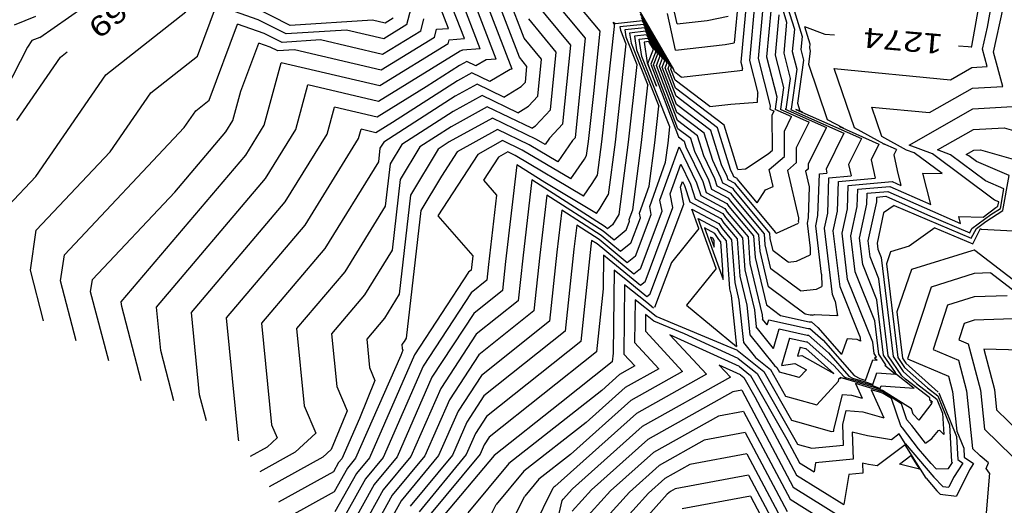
# Model space of a CAD drawing. Header units: feet. Extents: x -19835 to -19507, y 220308 to 220783.
# Tile 13 of 49: x -19653 to -19604, y 220381 to 220405. Entities that reach past the tile are written whole.
import ezdxf

# ---------------------------------------------------------------- set-up
doc = ezdxf.new("R2010")
doc.units = ezdxf.units.FT
doc.header["$LTSCALE"] = 25
doc.header["$MEASUREMENT"] = 0
for name, color, linetype in [('H1_HOEHENLINIEN', 86, 'CONTINUOUS'), ('H1_ZAEHLLIN_TXT', 3, 'CONTINUOUS'), ('H1_ZAEHLLINIEN', 11, 'CONTINUOUS')]:
    doc.layers.add(name, color=color, linetype=linetype)

msp = doc.modelspace()

# ---------------------------------------------------------------- linework, layer by layer
at = {"layer": 'H1_HOEHENLINIEN'}
for p, q in [((-19616.576, 220411.91), (-19614.494, 220405.104)), ((-19615.583, 220409.568), (-19614.106, 220404.74)), ((-19604.43, 220404.844), (-19603.613, 220409.431)), ((-19651.913, 220404.336), (-19646.516, 220408.109)), ((-19629.842, 220403.765), (-19631.149, 220407.175)), ((-19629.047, 220403.253), (-19630.58, 220407.254)), ((-19627.883, 220403.345), (-19629.442, 220407.414)), ((-19627.65, 220404.301), (-19628.873, 220407.493)), ((-19624.575, 220404.292), (-19626.951, 220407.171)), ((-19616.821, 220407.286), (-19617.118, 220404.071)), ((-19614.59, 220407.226), (-19613.718, 220404.377)), ((-19630.638, 220404.278), (-19631.718, 220407.095)), ((-19623.842, 220404.643), (-19625.845, 220407.07)), ((-19619.986, 220405.013), (-19620.32, 220406.543)), ((-19616.045, 220406.559), (-19616.357, 220403.18)), ((-19615.658, 220406.195), (-19615.927, 220403.271)), ((-19644.009, 220403.399), (-19643.063, 220405.944)), ((-19640.975, 220405.222), (-19643.063, 220405.944)), ((-19639.362, 220404.936), (-19641.277, 220405.906)), ((-19633.52, 220404.974), (-19633.307, 220405.793)), ((-19615.27, 220405.831), (-19615.498, 220403.361)), ((-19604.125, 220403.601), (-19603.639, 220405.8)), ((-19652.137, 220405.382), (-19653.205, 220404.956)), ((-19648.613, 220402.453), (-19644.597, 220405.611)), ((-19639.569, 220404.509), (-19640.975, 220405.222)), ((-19635.246, 220405.199), (-19639.362, 220404.936)), ((-19634.605, 220405.049), (-19635.246, 220405.199)), ((-19634.21, 220405.292), (-19634.605, 220405.049)), ((-19632.83, 220404.656), (-19632.671, 220405.268)), ((-19626.039, 220403.588), (-19627.417, 220405.258)), ((-19621.709, 220405.163), (-19623.07, 220405.017)), ((-19620.256, 220402.841), (-19621.815, 220405.509)), ((-19620.37, 220402.954), (-19621.762, 220405.336)), ((-19620.484, 220403.067), (-19621.709, 220405.163)), ((-19620.059, 220403.7), (-19620.458, 220405.531)), ((-19619.986, 220405.013), (-19618.471, 220405.186)), ((-19618.471, 220405.186), (-19617.417, 220405.392)), ((-19643.422, 220401.186), (-19642.005, 220404.998)), ((-19640.673, 220404.537), (-19642.005, 220404.998)), ((-19636.548, 220404.703), (-19639.569, 220404.509)), ((-19634.673, 220404.265), (-19636.548, 220404.703)), ((-19632.83, 220404.656), (-19634.741, 220403.48)), ((-19633.52, 220404.974), (-19634.673, 220404.265)), ((-19624.158, 220401.532), (-19623.842, 220404.643)), ((-19623.758, 220399.102), (-19623.122, 220404.875)), ((-19623.103, 220405.057), (-19623.187, 220405.088)), ((-19623.11, 220404.995), (-19623.187, 220405.088)), ((-19623.122, 220404.875), (-19623.11, 220404.995)), ((-19623.07, 220405.017), (-19623.103, 220405.057)), ((-19621.603, 220404.816), (-19622.607, 220404.709)), ((-19622.607, 220404.709), (-19622.554, 220404.367)), ((-19621.55, 220404.643), (-19622.365, 220404.556)), ((-19620.712, 220403.293), (-19621.603, 220404.816)), ((-19620.827, 220403.407), (-19621.55, 220404.643)), ((-19614.494, 220405.104), (-19614.638, 220403.542)), ((-19614.106, 220404.74), (-19614.209, 220403.632)), ((-19604.674, 220403.739), (-19604.43, 220404.844)), ((-19652.313, 220404.177), (-19652.537, 220403.843)), ((-19651.913, 220404.336), (-19652.313, 220404.177)), ((-19639.777, 220404.083), (-19640.673, 220404.537)), ((-19637.85, 220404.206), (-19639.777, 220404.083)), ((-19634.741, 220403.48), (-19637.85, 220404.206)), ((-19631.45, 220404.02), (-19631.399, 220404.219)), ((-19631.399, 220404.219), (-19630.638, 220404.278)), ((-19626.771, 220403.237), (-19627.65, 220404.301)), ((-19625.078, 220399.318), (-19624.575, 220404.292)), ((-19622.554, 220404.367), (-19621.998, 220402.974)), ((-19622.365, 220404.556), (-19622.286, 220404.04)), ((-19621.496, 220404.47), (-19622.123, 220404.403)), ((-19622.123, 220404.403), (-19622.017, 220403.713)), ((-19620.941, 220403.52), (-19621.496, 220404.47)), ((-19613.718, 220404.377), (-19613.779, 220403.723)), ((-19652.537, 220403.843), (-19654.984, 220399.124)), ((-19630.856, 220403.644), (-19634.947, 220401.128)), ((-19631.45, 220404.02), (-19634.878, 220401.912)), ((-19630.792, 220403.684), (-19630.856, 220403.644)), ((-19630.778, 220403.692), (-19630.792, 220403.684)), ((-19630.76, 220403.684), (-19630.778, 220403.692)), ((-19630.74, 220403.696), (-19630.76, 220403.684)), ((-19629.842, 220403.765), (-19630.74, 220403.696)), ((-19622.286, 220404.04), (-19621.445, 220401.935)), ((-19622.017, 220403.713), (-19620.892, 220400.897)), ((-19621.39, 220404.124), (-19621.639, 220404.097)), ((-19621.639, 220404.097), (-19621.479, 220403.058)), ((-19621.446, 220403.029), (-19621.169, 220403.746)), ((-19621.169, 220403.746), (-19621.39, 220404.124)), ((-19620.059, 220403.7), (-19617.573, 220403.983)), ((-19617.573, 220403.983), (-19617.118, 220404.071)), ((-19613.779, 220403.723), (-19613.642, 220403.194)), ((-19604.443, 220402.873), (-19604.674, 220403.739)), ((-19646.352, 220401.557), (-19644.009, 220403.399)), ((-19629.544, 220403.215), (-19630.061, 220402.903)), ((-19629.047, 220403.253), (-19629.544, 220403.215)), ((-19627.504, 220402.885), (-19627.883, 220403.345)), ((-19626.958, 220401.398), (-19626.771, 220403.237)), ((-19626.331, 220400.705), (-19626.039, 220403.588)), ((-19621.158, 220402.958), (-19620.941, 220403.52)), ((-19621.014, 220402.923), (-19620.827, 220403.407)), ((-19620.87, 220402.887), (-19620.712, 220403.293)), ((-19616.357, 220403.18), (-19615.93, 220401.534)), ((-19615.927, 220403.271), (-19615.314, 220400.907)), ((-19615.498, 220403.361), (-19614.979, 220401.364)), ((-19614.638, 220403.542), (-19614.31, 220402.279)), ((-19614.209, 220403.632), (-19613.976, 220402.737)), ((-19613.642, 220403.194), (-19613.956, 220401.042)), ((-19603.664, 220401.877), (-19604.125, 220403.601)), ((-19640.666, 220399.942), (-19639.821, 220403.066)), ((-19634.878, 220401.912), (-19639.821, 220403.066)), ((-19630.893, 220402.919), (-19632.547, 220401.861)), ((-19630.521, 220403.126), (-19630.893, 220402.919)), ((-19630.061, 220402.903), (-19630.521, 220403.126)), ((-19627.584, 220402.091), (-19627.504, 220402.885)), ((-19621.998, 220402.974), (-19622.427, 220399.077)), ((-19621.479, 220403.058), (-19621.012, 220401.888)), ((-19621.012, 220401.888), (-19621.446, 220403.029)), ((-19619.94, 220399.759), (-19621.158, 220402.958)), ((-19619.964, 220400.166), (-19621.014, 220402.923)), ((-19619.988, 220400.572), (-19620.87, 220402.887)), ((-19620.581, 220402.816), (-19620.484, 220403.067)), ((-19620.036, 220401.385), (-19620.581, 220402.816)), ((-19620.437, 220402.781), (-19620.37, 220402.954)), ((-19620.06, 220401.791), (-19620.437, 220402.781)), ((-19620.293, 220402.745), (-19620.256, 220402.841)), ((-19620.084, 220402.197), (-19620.293, 220402.745)), ((-19613.976, 220402.737), (-19614.269, 220400.732)), ((-19611.089, 220399.796), (-19612.107, 220402.773)), ((-19612.107, 220402.773), (-19606.285, 220402.214)), ((-19606.285, 220402.214), (-19605.206, 220402.831)), ((-19605.206, 220402.831), (-19604.443, 220402.873)), ((-19652.11, 220397.371), (-19648.613, 220402.453)), ((-19618.345, 220400.869), (-19620.084, 220402.197)), ((-19614.31, 220402.279), (-19614.536, 220400.734)), ((-19639.09, 220399.717), (-19638.485, 220401.954)), ((-19634.947, 220401.128), (-19638.485, 220401.954)), ((-19632.547, 220401.861), (-19635.015, 220400.343)), ((-19630.007, 220401.993), (-19631.094, 220401.389)), ((-19628.663, 220401.342), (-19630.007, 220401.993)), ((-19628.663, 220401.342), (-19627.789, 220401.868)), ((-19627.789, 220401.868), (-19627.584, 220402.091)), ((-19621.761, 220399.064), (-19621.445, 220401.935)), ((-19617.623, 220399.929), (-19620.06, 220401.791)), ((-19607.331, 220400.566), (-19605.182, 220401.794)), ((-19605.182, 220401.794), (-19603.664, 220401.877)), ((-19648.392, 220398.592), (-19646.352, 220401.557)), ((-19644.091, 220400.66), (-19643.422, 220401.186)), ((-19631.094, 220401.389), (-19634.683, 220399.093)), ((-19629.75, 220401.426), (-19631.194, 220400.624)), ((-19627.964, 220400.561), (-19629.75, 220401.426)), ((-19627.431, 220400.882), (-19626.958, 220401.398)), ((-19624.424, 220399.115), (-19624.158, 220401.532)), ((-19617.957, 220399.796), (-19620.036, 220401.385)), ((-19615.957, 220401.087), (-19615.93, 220401.534)), ((-19614.979, 220401.364), (-19615.07, 220400.739)), ((-19637.514, 220399.492), (-19637.15, 220400.842)), ((-19635.015, 220400.343), (-19637.15, 220400.842)), ((-19629.493, 220400.86), (-19631.295, 220399.859)), ((-19627.265, 220399.78), (-19629.493, 220400.86)), ((-19627.964, 220400.561), (-19627.431, 220400.882)), ((-19627.074, 220399.895), (-19626.331, 220400.705)), ((-19621.095, 220399.051), (-19620.892, 220400.897)), ((-19618.345, 220400.869), (-19617.294, 220400.988)), ((-19617.294, 220400.988), (-19615.957, 220401.087)), ((-19615.338, 220400.741), (-19615.341, 220400.741)), ((-19615.341, 220400.741), (-19615.119, 220400.643)), ((-19615.314, 220400.907), (-19615.338, 220400.741)), ((-19615.07, 220400.739), (-19615.081, 220400.738)), ((-19615.081, 220400.738), (-19614.244, 220400.368)), ((-19614.536, 220400.734), (-19614.563, 220400.732)), ((-19614.563, 220400.732), (-19612.494, 220399.818)), ((-19614.269, 220400.732), (-19614.304, 220400.729)), ((-19614.304, 220400.729), (-19611.619, 220399.542)), ((-19613.715, 220400.601), (-19614.025, 220400.717)), ((-19614.025, 220400.717), (-19610.744, 220399.267)), ((-19613.956, 220401.042), (-19613.825, 220400.661)), ((-19609.721, 220399.363), (-19610.228, 220400.844)), ((-19610.228, 220400.844), (-19607.331, 220400.566)), ((-19608.353, 220398.933), (-19605.159, 220400.758)), ((-19605.159, 220400.758), (-19602.886, 220400.882)), ((-19644.674, 220399.813), (-19644.091, 220400.66)), ((-19631.194, 220400.624), (-19633.776, 220398.973)), ((-19618.626, 220399.532), (-19619.988, 220400.572)), ((-19615.215, 220400.447), (-19615.119, 220400.643)), ((-19615.204, 220398.685), (-19615.215, 220400.447)), ((-19614.608, 220399.629), (-19614.244, 220400.368)), ((-19613.825, 220400.661), (-19613.715, 220400.601)), ((-19650.685, 220393.434), (-19644.674, 220399.813)), ((-19641.599, 220398.432), (-19640.666, 220399.942)), ((-19640.606, 220397.265), (-19639.09, 220399.717)), ((-19631.295, 220399.859), (-19632.868, 220398.853)), ((-19628.979, 220399.727), (-19630.997, 220398.606)), ((-19627.386, 220398.955), (-19628.979, 220399.727)), ((-19627.265, 220399.78), (-19627.074, 220399.895)), ((-19618.961, 220399.399), (-19619.964, 220400.166)), ((-19619.295, 220399.266), (-19619.94, 220399.759)), ((-19617.305, 220397.714), (-19617.957, 220399.796)), ((-19616.932, 220397.723), (-19617.623, 220399.929)), ((-19613.393, 220397.992), (-19612.494, 220399.818)), ((-19609.607, 220398.992), (-19611.089, 220399.796)), ((-19639.614, 220396.097), (-19637.514, 220399.492)), ((-19625.078, 220399.318), (-19625.224, 220399.16)), ((-19619.093, 220398.62), (-19619.295, 220399.266)), ((-19618.646, 220398.394), (-19618.961, 220399.399)), ((-19618.199, 220398.167), (-19618.626, 220399.532)), ((-19614.6, 220398.373), (-19614.608, 220399.629)), ((-19611.619, 220399.542), (-19612.515, 220397.724)), ((-19610.744, 220399.267), (-19611.385, 220397.966)), ((-19608.483, 220398.692), (-19609.721, 220399.363)), ((-19634.874, 220398.776), (-19634.951, 220398.091)), ((-19634.683, 220399.093), (-19634.874, 220398.776)), ((-19633.776, 220398.973), (-19634.362, 220397.996)), ((-19632.868, 220398.853), (-19633.851, 220397.215)), ((-19628.722, 220399.16), (-19629.964, 220398.471)), ((-19627.742, 220398.685), (-19628.722, 220399.16)), ((-19625.95, 220398.102), (-19627.386, 220398.955)), ((-19625.224, 220399.16), (-19625.95, 220398.102)), ((-19624.516, 220398.415), (-19624.424, 220399.115)), ((-19623.978, 220397.43), (-19623.758, 220399.102)), ((-19622.427, 220399.077), (-19622.902, 220395.459)), ((-19622.204, 220395.693), (-19621.761, 220399.064)), ((-19621.38, 220396.884), (-19621.095, 220399.051)), ((-19620.84, 220396.176), (-19619.88, 220398.854)), ((-19619.88, 220398.854), (-19619.006, 220397.045)), ((-19608.994, 220398.717), (-19609.671, 220399.016)), ((-19609.671, 220399.016), (-19609.607, 220398.992)), ((-19608.994, 220398.717), (-19609.126, 220398.449)), ((-19607.188, 220398.503), (-19608.353, 220398.933)), ((-19652.091, 220394.667), (-19648.392, 220398.592)), ((-19647.83, 220391.086), (-19641.599, 220398.432)), ((-19629.964, 220398.471), (-19631.963, 220395.388)), ((-19630.997, 220398.606), (-19631.795, 220397.376)), ((-19628.931, 220398.335), (-19629.68, 220397.179)), ((-19628.465, 220398.594), (-19628.931, 220398.335)), ((-19628.098, 220398.416), (-19628.465, 220398.594)), ((-19624.667, 220396.379), (-19628.098, 220398.416)), ((-19625.308, 220397.241), (-19627.742, 220398.685)), ((-19625.308, 220397.241), (-19624.623, 220398.239)), ((-19624.623, 220398.239), (-19624.516, 220398.415)), ((-19618.394, 220397.175), (-19619.093, 220398.62)), ((-19618.088, 220397.24), (-19618.646, 220398.394)), ((-19616.561, 220397.745), (-19615.42, 220398.502)), ((-19615.42, 220398.502), (-19615.204, 220398.685)), ((-19615.367, 220397.72), (-19614.6, 220398.373)), ((-19609.126, 220398.449), (-19608.958, 220397.669)), ((-19608.101, 220398.551), (-19608.483, 220398.692)), ((-19606.7, 220397.506), (-19608.101, 220398.551)), ((-19604.069, 220396.175), (-19607.188, 220398.503)), ((-19605.505, 220398.46), (-19605.113, 220398.684)), ((-19605.362, 220398.407), (-19605.505, 220398.46)), ((-19604.979, 220398.122), (-19605.362, 220398.407)), ((-19605.113, 220398.684), (-19604.776, 220398.703)), ((-19604.776, 220398.703), (-19603.137, 220398.23)), ((-19634.951, 220398.091), (-19637.628, 220393.761)), ((-19634.362, 220397.996), (-19634.602, 220395.882)), ((-19620.327, 220396.499), (-19619.796, 220397.981)), ((-19619.796, 220397.981), (-19619.312, 220396.98)), ((-19617.782, 220397.305), (-19618.199, 220398.167)), ((-19616.932, 220397.723), (-19616.561, 220397.745)), ((-19613.392, 220397.749), (-19613.54, 220397.623)), ((-19613.392, 220397.749), (-19613.393, 220397.992)), ((-19612.515, 220397.724), (-19612.473, 220397.532)), ((-19611.385, 220397.966), (-19611.263, 220397.403)), ((-19603.342, 220397.416), (-19604.979, 220398.122)), ((-19653.497, 220395.899), (-19652.11, 220397.371)), ((-19646.074, 220390.818), (-19640.606, 220397.265)), ((-19631.795, 220397.376), (-19632.828, 220395.654)), ((-19624.233, 220397.011), (-19623.978, 220397.43)), ((-19617.97, 220396.876), (-19618.088, 220397.24)), ((-19617.693, 220397.033), (-19617.782, 220397.305)), ((-19617.17, 220397.435), (-19617.305, 220397.714)), ((-19617.141, 220397.346), (-19617.17, 220397.435)), ((-19616.974, 220397.258), (-19617.141, 220397.346)), ((-19616.957, 220397.233), (-19616.974, 220397.258)), ((-19615.962, 220396.039), (-19616.957, 220397.233)), ((-19615.167, 220396.858), (-19615.367, 220397.72)), ((-19613.54, 220397.623), (-19613.361, 220396.849)), ((-19612.924, 220395.402), (-19612.852, 220397.498)), ((-19612.852, 220397.498), (-19612.473, 220397.532)), ((-19612.433, 220395.518), (-19612.372, 220397.304)), ((-19612.372, 220397.304), (-19611.263, 220397.403)), ((-19608.958, 220397.669), (-19608.765, 220396.915)), ((-19607.273, 220395.965), (-19607.673, 220397.531)), ((-19607.673, 220397.531), (-19606.7, 220397.506)), ((-19603.657, 220395.652), (-19603.342, 220397.416)), ((-19633.851, 220397.215), (-19634.253, 220393.674)), ((-19629.68, 220397.179), (-19629.025, 220396.428)), ((-19627.261, 220397.193), (-19627.717, 220393.263)), ((-19623.591, 220394.838), (-19627.261, 220397.193)), ((-19624.667, 220396.379), (-19624.233, 220397.011)), ((-19621.865, 220395.53), (-19621.38, 220396.884)), ((-19619.814, 220396.822), (-19619.711, 220397.109)), ((-19619.646, 220395.974), (-19619.814, 220396.822)), ((-19619.711, 220397.109), (-19619.618, 220396.916)), ((-19619.618, 220396.916), (-19619.351, 220396.091)), ((-19619.312, 220396.98), (-19619.074, 220396.248)), ((-19619.006, 220397.045), (-19618.798, 220396.405)), ((-19618.246, 220396.719), (-19618.394, 220397.175)), ((-19617.28, 220396.51), (-19617.97, 220396.876)), ((-19617.178, 220396.759), (-19617.693, 220397.033)), ((-19617.127, 220396.682), (-19617.178, 220396.759)), ((-19615.552, 220396.69), (-19615.167, 220396.858)), ((-19613.361, 220396.849), (-19613.415, 220395.285)), ((-19611.451, 220395.75), (-19611.411, 220396.916)), ((-19611.411, 220396.916), (-19609.212, 220397.112)), ((-19610.931, 220396.722), (-19609.317, 220396.866)), ((-19609.317, 220396.866), (-19607.273, 220395.965)), ((-19609.212, 220397.112), (-19608.765, 220396.915)), ((-19629.025, 220396.428), (-19629.427, 220392.958)), ((-19626.512, 220396.436), (-19626.862, 220393.415)), ((-19623.691, 220394.625), (-19626.512, 220396.436)), ((-19620.189, 220395.803), (-19620.327, 220396.499)), ((-19619.074, 220396.248), (-19617.689, 220395.512)), ((-19618.798, 220396.405), (-19617.587, 220395.762)), ((-19617.383, 220396.26), (-19618.246, 220396.719)), ((-19617.296, 220396.131), (-19617.383, 220396.26)), ((-19617.212, 220396.406), (-19617.28, 220396.51)), ((-19615.606, 220394.482), (-19617.212, 220396.406)), ((-19615.332, 220394.53), (-19617.127, 220396.682)), ((-19615.962, 220396.039), (-19615.552, 220396.69)), ((-19610.96, 220395.866), (-19610.931, 220396.722)), ((-19610.469, 220395.983), (-19610.45, 220396.528)), ((-19610.45, 220396.528), (-19609.421, 220396.62)), ((-19609.421, 220396.62), (-19605.782, 220395.016)), ((-19644.318, 220390.551), (-19639.614, 220396.097)), ((-19634.602, 220395.882), (-19636.636, 220392.593)), ((-19621.585, 220392.091), (-19620.189, 220395.803)), ((-19621.348, 220391.448), (-19619.646, 220395.974)), ((-19620.732, 220395.633), (-19620.84, 220396.176)), ((-19619.351, 220396.091), (-19617.791, 220395.263)), ((-19617.587, 220395.762), (-19617.466, 220395.58)), ((-19615.88, 220394.433), (-19617.296, 220396.131)), ((-19611.717, 220394.52), (-19611.451, 220395.75)), ((-19611.278, 220394.394), (-19610.96, 220395.866)), ((-19610.839, 220394.268), (-19610.469, 220395.983)), ((-19609.113, 220395.918), (-19609.632, 220395.545)), ((-19609.113, 220395.918), (-19605.238, 220394.268)), ((-19604.653, 220395.326), (-19604.013, 220395.806)), ((-19603.868, 220396.089), (-19604.069, 220396.175)), ((-19604.013, 220395.806), (-19603.907, 220395.872)), ((-19603.907, 220395.872), (-19603.868, 220396.089)), ((-19632.828, 220395.654), (-19633.555, 220389.256)), ((-19631.963, 220395.388), (-19630.215, 220393.384)), ((-19625.762, 220395.678), (-19626.007, 220393.567)), ((-19623.791, 220394.413), (-19625.762, 220395.678)), ((-19622.902, 220395.459), (-19623.214, 220394.947)), ((-19622.378, 220395.207), (-19622.204, 220395.693)), ((-19622.296, 220394.022), (-19621.818, 220395.292)), ((-19621.818, 220395.292), (-19621.865, 220395.53)), ((-19621.822, 220392.735), (-19620.732, 220395.633)), ((-19618.024, 220392.753), (-19618.932, 220395.262)), ((-19618.932, 220395.262), (-19617.995, 220394.764)), ((-19617.791, 220395.263), (-19617.635, 220395.029)), ((-19617.689, 220395.512), (-19617.55, 220395.304)), ((-19617.55, 220395.304), (-19616.702, 220394.288)), ((-19617.466, 220395.58), (-19616.428, 220394.336)), ((-19613.415, 220395.285), (-19613.471, 220395.024)), ((-19613.033, 220394.898), (-19612.924, 220395.402)), ((-19612.594, 220394.772), (-19612.433, 220395.518)), ((-19609.632, 220395.545), (-19609.962, 220394.016)), ((-19605.782, 220395.016), (-19605.869, 220395.358)), ((-19605.869, 220395.358), (-19604.653, 220395.326)), ((-19604.519, 220395.11), (-19603.657, 220395.652)), ((-19623.471, 220394.738), (-19623.591, 220394.838)), ((-19623.214, 220394.947), (-19623.471, 220394.738)), ((-19622.532, 220394.666), (-19622.361, 220395.121)), ((-19622.361, 220395.121), (-19622.378, 220395.207)), ((-19618.097, 220394.515), (-19618.616, 220394.791)), ((-19618.616, 220394.791), (-19617.678, 220392.199)), ((-19617.995, 220394.764), (-19617.805, 220394.478)), ((-19617.635, 220395.029), (-19616.976, 220394.239)), ((-19613.471, 220395.024), (-19613.318, 220393.765)), ((-19612.738, 220392.474), (-19613.033, 220394.898)), ((-19612.191, 220391.449), (-19612.594, 220394.772)), ((-19607.063, 220394.795), (-19608.345, 220393.875)), ((-19607.063, 220394.795), (-19605.165, 220393.987)), ((-19604.986, 220394.76), (-19604.519, 220395.11)), ((-19652.389, 220392.667), (-19652.091, 220394.667)), ((-19622.812, 220393.602), (-19623.791, 220394.413)), ((-19623.141, 220394.17), (-19623.691, 220394.625)), ((-19622.532, 220394.666), (-19623.141, 220394.17)), ((-19618.199, 220394.266), (-19618.3, 220394.319)), ((-19618.3, 220394.319), (-19618.118, 220393.818)), ((-19617.889, 220394.202), (-19618.097, 220394.515)), ((-19617.805, 220394.478), (-19617.524, 220394.142)), ((-19616.702, 220394.288), (-19616.585, 220392.683)), ((-19616.428, 220394.336), (-19616.331, 220392.997)), ((-19615.821, 220393.626), (-19615.88, 220394.433)), ((-19615.567, 220393.94), (-19615.606, 220394.482)), ((-19615.312, 220394.254), (-19615.332, 220394.53)), ((-19611.436, 220392.204), (-19611.717, 220394.52)), ((-19611.058, 220392.581), (-19611.278, 220394.394)), ((-19605.238, 220394.268), (-19604.986, 220394.76)), ((-19605.165, 220393.987), (-19604.772, 220394.755)), ((-19604.772, 220394.755), (-19604.739, 220394.726)), ((-19604.739, 220394.726), (-19604.728, 220394.731)), ((-19604.728, 220394.731), (-19603.148, 220394.643)), ((-19624.297, 220393.872), (-19624.798, 220389.093)), ((-19624.263, 220394.163), (-19624.297, 220393.872)), ((-19623.991, 220393.989), (-19624.263, 220394.163)), ((-19622.152, 220392.466), (-19623.991, 220393.989)), ((-19622.296, 220394.022), (-19622.812, 220393.602)), ((-19618.131, 220394.163), (-19618.199, 220394.266)), ((-19618.118, 220393.818), (-19618.131, 220394.163)), ((-19617.798, 220394.093), (-19617.889, 220394.202)), ((-19617.697, 220392.697), (-19617.798, 220394.093)), ((-19617.524, 220394.142), (-19617.349, 220391.741)), ((-19616.976, 220394.239), (-19616.84, 220392.369)), ((-19615.28, 220392.737), (-19615.567, 220393.94)), ((-19615.166, 220393.641), (-19615.312, 220394.254)), ((-19610.681, 220392.959), (-19610.839, 220394.268)), ((-19609.962, 220394.016), (-19609.926, 220393.714)), ((-19608.345, 220393.875), (-19609.283, 220393.587)), ((-19650.879, 220392.129), (-19650.685, 220393.434)), ((-19637.628, 220393.761), (-19640.805, 220390.016)), ((-19634.253, 220393.674), (-19635.643, 220391.426)), ((-19630.215, 220393.384), (-19630.282, 220392.805)), ((-19626.862, 220393.415), (-19627.154, 220390.627)), ((-19626.007, 220393.567), (-19626.369, 220390.116)), ((-19623.665, 220393.416), (-19623.683, 220391.729)), ((-19623.384, 220393.191), (-19623.665, 220393.416)), ((-19615.394, 220391.833), (-19615.821, 220393.626)), ((-19614.412, 220393.077), (-19615.166, 220393.641)), ((-19614.003, 220393.125), (-19613.314, 220393.44)), ((-19613.318, 220393.765), (-19613.314, 220393.44)), ((-19609.926, 220393.714), (-19609.762, 220393.304)), ((-19609.762, 220393.304), (-19609.162, 220388.335)), ((-19609.283, 220393.587), (-19609.49, 220392.983)), ((-19605.221, 220393.631), (-19608.242, 220392.705)), ((-19605.095, 220393.671), (-19605.221, 220393.631)), ((-19605.063, 220393.672), (-19605.095, 220393.671)), ((-19605.063, 220393.672), (-19602.685, 220391.844)), ((-19630.282, 220392.805), (-19630.296, 220392.673)), ((-19629.427, 220392.958), (-19629.511, 220392.161)), ((-19627.717, 220393.263), (-19627.94, 220391.139)), ((-19621.823, 220391.898), (-19623.384, 220393.191)), ((-19616.331, 220392.997), (-19615.72, 220390.438)), ((-19614.412, 220393.077), (-19614.003, 220393.125)), ((-19609.97, 220391.183), (-19610.681, 220392.959)), ((-19609.49, 220392.983), (-19608.925, 220388.297)), ((-19651.723, 220390.123), (-19652.389, 220392.667)), ((-19636.636, 220392.593), (-19639.049, 220389.748)), ((-19630.427, 220392.568), (-19633.133, 220388.429)), ((-19630.296, 220392.673), (-19630.427, 220392.568)), ((-19623.14, 220392.673), (-19623.182, 220388.505)), ((-19622.445, 220392.118), (-19623.14, 220392.673)), ((-19621.822, 220392.735), (-19622.152, 220392.466)), ((-19618.024, 220392.753), (-19619.508, 220390.913)), ((-19617.678, 220392.199), (-19617.697, 220392.697)), ((-19616.84, 220392.369), (-19616.495, 220390.922)), ((-19616.585, 220392.683), (-19616.108, 220390.68)), ((-19613.801, 220391.63), (-19615.28, 220392.737)), ((-19612.738, 220392.474), (-19612.731, 220391.848)), ((-19610.074, 220390.122), (-19611.058, 220392.581)), ((-19608.242, 220392.705), (-19608.969, 220390.589)), ((-19650.092, 220389.121), (-19650.879, 220392.129)), ((-19629.511, 220392.161), (-19630.3, 220391.534)), ((-19621.493, 220391.33), (-19622.445, 220392.118)), ((-19621.585, 220392.091), (-19621.823, 220391.898)), ((-19613.56, 220390.46), (-19615.394, 220391.833)), ((-19612.999, 220391.725), (-19612.731, 220391.848)), ((-19610.179, 220389.061), (-19611.436, 220392.204)), ((-19635.643, 220391.426), (-19637.293, 220389.481)), ((-19630.3, 220391.534), (-19632.698, 220387.866)), ((-19623.683, 220391.729), (-19624.013, 220388.582)), ((-19621.348, 220391.448), (-19621.493, 220391.33)), ((-19617.349, 220391.741), (-19617.27, 220391.407)), ((-19617.27, 220391.407), (-19617.001, 220388.85)), ((-19613.801, 220391.63), (-19612.999, 220391.725)), ((-19612.054, 220391.108), (-19612.191, 220391.449)), ((-19605.093, 220391.329), (-19606.425, 220390.908)), ((-19603.449, 220391.39), (-19605.093, 220391.329)), ((-19647.807, 220390.852), (-19647.83, 220391.086)), ((-19646.829, 220387.116), (-19647.807, 220390.852)), ((-19645.858, 220388.637), (-19646.074, 220390.818)), ((-19627.94, 220391.139), (-19630.044, 220389.466)), ((-19622.088, 220391.187), (-19622.11, 220389.036)), ((-19621.031, 220390.344), (-19622.088, 220391.187)), ((-19619.508, 220390.913), (-19617.001, 220388.85)), ((-19616.495, 220390.922), (-19616.339, 220389.433)), ((-19612.054, 220391.108), (-19611.941, 220390.375)), ((-19609.636, 220388.413), (-19609.97, 220391.183)), ((-19606.425, 220390.908), (-19607.152, 220388.698)), ((-19643.909, 220386.422), (-19644.318, 220390.551)), ((-19627.154, 220390.627), (-19629.916, 220388.432)), ((-19621.562, 220390.444), (-19621.571, 220389.605)), ((-19621.15, 220390.115), (-19621.562, 220390.444)), ((-19617.069, 220388.701), (-19621.031, 220390.344)), ((-19616.108, 220390.68), (-19616.018, 220389.822)), ((-19615.72, 220390.438), (-19615.697, 220390.211)), ((-19613.322, 220390.407), (-19613.56, 220390.46)), ((-19613.204, 220390.411), (-19613.322, 220390.407)), ((-19613.204, 220390.411), (-19613.1, 220390.442)), ((-19613.1, 220390.442), (-19611.985, 220390.398)), ((-19611.941, 220390.375), (-19611.985, 220390.398)), ((-19608.969, 220390.589), (-19608.688, 220388.258)), ((-19640.805, 220390.016), (-19640.3, 220384.913)), ((-19626.369, 220390.116), (-19629.788, 220387.398)), ((-19619.604, 220389.474), (-19621.15, 220390.115)), ((-19615.469, 220389.927), (-19615.697, 220390.211)), ((-19615.469, 220389.927), (-19615.393, 220390.186)), ((-19615.393, 220390.186), (-19613.413, 220389.743)), ((-19609.873, 220388.451), (-19610.074, 220390.122)), ((-19605.591, 220390), (-19605.864, 220389.171)), ((-19605.092, 220390.158), (-19605.591, 220390)), ((-19602.642, 220390.248), (-19605.092, 220390.158)), ((-19639.049, 220389.748), (-19638.665, 220385.872)), ((-19637.293, 220389.481), (-19637.03, 220386.831)), ((-19630.044, 220389.466), (-19631.827, 220386.738)), ((-19621.571, 220389.605), (-19619.705, 220387.592)), ((-19616.862, 220387.838), (-19620.338, 220389.425)), ((-19620.338, 220389.425), (-19618.509, 220387.452)), ((-19616.914, 220388.246), (-19619.604, 220389.474)), ((-19616.339, 220389.433), (-19615.101, 220387.886)), ((-19615.159, 220388.749), (-19616.018, 220389.822)), ((-19615.159, 220388.749), (-19614.869, 220389.726)), ((-19614.869, 220389.726), (-19613.459, 220389.41)), ((-19613.459, 220389.41), (-19613.394, 220389.413)), ((-19613.413, 220389.743), (-19613.323, 220389.746)), ((-19613.394, 220389.413), (-19612.391, 220388.53)), ((-19613.323, 220389.746), (-19612.658, 220389.161)), ((-19633.658, 220389.09), (-19633.78, 220388.946)), ((-19633.78, 220388.946), (-19633.761, 220388.75)), ((-19633.555, 220389.256), (-19633.658, 220389.09)), ((-19624.798, 220389.093), (-19629.532, 220385.329)), ((-19622.11, 220389.036), (-19620.901, 220387.731)), ((-19614.346, 220389.267), (-19614.751, 220387.899)), ((-19614.346, 220389.267), (-19613.505, 220389.078)), ((-19613.505, 220389.078), (-19613.466, 220389.08)), ((-19613.466, 220389.08), (-19612.124, 220387.898)), ((-19612.658, 220389.161), (-19611.103, 220387.384)), ((-19610.11, 220388.49), (-19610.179, 220389.061)), ((-19605.864, 220389.171), (-19605.389, 220388.971)), ((-19605.389, 220388.971), (-19604.782, 220386.652)), ((-19645.197, 220386.114), (-19645.858, 220388.637)), ((-19633.831, 220388.396), (-19636.094, 220383.239)), ((-19633.133, 220388.429), (-19635.401, 220383.263)), ((-19633.723, 220388.66), (-19633.831, 220388.396)), ((-19633.761, 220388.75), (-19633.723, 220388.66)), ((-19629.916, 220388.432), (-19631.392, 220386.174)), ((-19624.013, 220388.582), (-19629.404, 220384.295)), ((-19623.182, 220388.505), (-19623.228, 220388.071)), ((-19616.966, 220388.654), (-19617.069, 220388.701)), ((-19616.966, 220388.654), (-19615.642, 220387.589)), ((-19612.391, 220388.53), (-19611.369, 220387.361)), ((-19609.988, 220388.31), (-19610.11, 220388.49)), ((-19609.517, 220387.925), (-19609.873, 220388.451)), ((-19609.046, 220387.54), (-19609.636, 220388.413)), ((-19607.152, 220388.698), (-19605.884, 220388.165)), ((-19602.75, 220388.663), (-19604.615, 220388.717)), ((-19604.615, 220388.717), (-19604.084, 220386.688)), ((-19632.698, 220387.866), (-19634.708, 220383.286)), ((-19623.228, 220388.071), (-19625.858, 220385.98)), ((-19616.914, 220388.246), (-19615.975, 220387.491)), ((-19615.101, 220387.886), (-19614.977, 220387.786)), ((-19614.751, 220387.899), (-19614.077, 220387.994)), ((-19614.077, 220387.994), (-19613.505, 220387.677)), ((-19612.124, 220387.898), (-19611.634, 220387.338)), ((-19610.538, 220387.144), (-19610.181, 220388.179)), ((-19610.181, 220388.179), (-19609.953, 220388.163)), ((-19609.988, 220388.31), (-19610.085, 220388.27)), ((-19610.085, 220388.27), (-19609.953, 220388.163)), ((-19609.517, 220387.925), (-19609.577, 220387.9)), ((-19609.577, 220387.9), (-19609.032, 220387.462)), ((-19609.162, 220388.335), (-19608.653, 220387.584)), ((-19608.925, 220388.297), (-19608.586, 220387.796)), ((-19608.688, 220388.258), (-19608.519, 220388.009)), ((-19608.519, 220388.009), (-19606.897, 220386.562)), ((-19605.884, 220388.165), (-19605.479, 220386.616)), ((-19629.788, 220387.398), (-19630.956, 220385.61)), ((-19620.901, 220387.731), (-19622.58, 220386.791)), ((-19619.705, 220387.592), (-19622.296, 220386.14)), ((-19618.509, 220387.452), (-19622.013, 220385.489)), ((-19616.862, 220387.838), (-19616.308, 220387.392)), ((-19616.308, 220387.392), (-19614.485, 220384.207)), ((-19615.975, 220387.491), (-19613.95, 220383.952)), ((-19615.642, 220387.589), (-19614.25, 220385.156)), ((-19614.977, 220387.786), (-19614.85, 220387.565)), ((-19614.169, 220387.374), (-19614.85, 220387.565)), ((-19613.859, 220387.286), (-19614.169, 220387.374)), ((-19613.505, 220387.677), (-19613.859, 220387.286)), ((-19611.103, 220387.384), (-19610.829, 220387.235)), ((-19610.171, 220386.943), (-19609.971, 220387.524)), ((-19609.971, 220387.524), (-19609.032, 220387.462)), ((-19609.046, 220387.54), (-19609.069, 220387.531)), ((-19609.069, 220387.531), (-19608.11, 220386.76)), ((-19608.653, 220387.584), (-19607.988, 220386.99)), ((-19608.586, 220387.796), (-19607.432, 220386.766)), ((-19611.634, 220387.338), (-19611.547, 220387.291)), ((-19611.547, 220387.291), (-19610.281, 220386.918)), ((-19611.369, 220387.361), (-19611.188, 220387.263)), ((-19611.188, 220387.263), (-19610.449, 220387.046)), ((-19609.945, 220386.663), (-19611.039, 220386.986)), ((-19611.039, 220386.986), (-19610.704, 220386.256)), ((-19610.829, 220387.235), (-19610.618, 220387.173)), ((-19610.618, 220387.173), (-19610.538, 220387.144)), ((-19610.449, 220387.046), (-19610.171, 220386.943)), ((-19610.281, 220386.918), (-19609.805, 220386.742)), ((-19609.805, 220386.742), (-19609.761, 220386.869)), ((-19609.761, 220386.869), (-19608.11, 220386.76)), ((-19607.988, 220386.99), (-19606.968, 220386.199)), ((-19643.566, 220385.112), (-19643.909, 220386.422)), ((-19637.03, 220386.831), (-19636.521, 220385.62)), ((-19631.827, 220386.738), (-19633.322, 220383.333)), ((-19622.58, 220386.791), (-19624.539, 220385.04)), ((-19617.19, 220386.571), (-19621.446, 220384.187)), ((-19616.739, 220386.655), (-19617.19, 220386.571)), ((-19616.739, 220386.655), (-19614.162, 220381.794)), ((-19612.127, 220384.674), (-19611.689, 220386.44)), ((-19611.689, 220386.44), (-19611.25, 220386.412)), ((-19611.25, 220386.412), (-19610.704, 220386.256)), ((-19609.777, 220386.536), (-19610.263, 220386.679)), ((-19610.263, 220386.679), (-19609.616, 220385.274)), ((-19609.673, 220386.563), (-19609.945, 220386.663)), ((-19609.656, 220386.491), (-19609.777, 220386.536)), ((-19608.741, 220385.977), (-19609.673, 220386.563)), ((-19609.242, 220386.231), (-19609.656, 220386.491)), ((-19607.432, 220386.766), (-19606.924, 220386.373)), ((-19606.872, 220386.526), (-19605.973, 220384.337)), ((-19605.479, 220386.616), (-19605.175, 220383.731)), ((-19604.782, 220386.652), (-19604.577, 220384.703)), ((-19604.084, 220386.688), (-19603.978, 220385.676)), ((-19631.392, 220386.174), (-19632.629, 220383.356)), ((-19625.858, 220385.98), (-19629.153, 220383.388)), ((-19622.296, 220386.14), (-19625.321, 220383.437)), ((-19608.776, 220384.864), (-19609.242, 220386.231)), ((-19608.464, 220385.161), (-19608.741, 220385.977)), ((-19606.968, 220386.199), (-19606.682, 220385.503)), ((-19606.924, 220386.373), (-19606.327, 220384.92)), ((-19638.665, 220385.872), (-19638.091, 220384.507)), ((-19636.521, 220385.62), (-19637.314, 220383.681)), ((-19630.956, 220385.61), (-19631.936, 220383.379)), ((-19622.013, 220385.489), (-19626.102, 220381.834)), ((-19616.653, 220385.592), (-19617.91, 220385.357)), ((-19616.653, 220385.592), (-19614.317, 220381.186)), ((-19611.684, 220384.939), (-19611.513, 220385.628)), ((-19611.513, 220385.628), (-19610.668, 220385.575)), ((-19610.668, 220385.575), (-19609.616, 220385.274)), ((-19606.682, 220385.503), (-19606.624, 220384.433)), ((-19603.978, 220385.676), (-19602.808, 220384.538)), ((-19640.3, 220384.913), (-19640.025, 220384.259)), ((-19629.532, 220385.329), (-19630.086, 220384.483)), ((-19624.539, 220385.04), (-19627.658, 220382.587)), ((-19617.91, 220385.357), (-19621.162, 220383.536)), ((-19614.25, 220385.156), (-19613.952, 220385.072)), ((-19613.952, 220385.072), (-19612.241, 220384.586)), ((-19611.638, 220383.896), (-19611.684, 220384.939)), ((-19608.222, 220384.885), (-19608.464, 220385.161)), ((-19606.327, 220384.92), (-19606.227, 220383.06)), ((-19638.091, 220384.507), (-19639.127, 220383.545)), ((-19630.086, 220384.483), (-19630.55, 220383.426)), ((-19616.568, 220384.529), (-19618.63, 220384.144)), ((-19616.568, 220384.529), (-19614.473, 220380.578)), ((-19612.241, 220384.586), (-19612.123, 220384.597)), ((-19612.123, 220384.597), (-19612.127, 220384.674)), ((-19610.435, 220384.358), (-19611.213, 220384.55)), ((-19611.213, 220384.55), (-19611.153, 220383.194)), ((-19608.847, 220384.467), (-19609.246, 220384.162)), ((-19608.546, 220383.988), (-19608.847, 220384.467)), ((-19608.686, 220384.76), (-19608.776, 220384.864)), ((-19607.883, 220383.715), (-19608.686, 220384.76)), ((-19607.542, 220383.999), (-19608.222, 220384.885)), ((-19607.209, 220384.238), (-19606.89, 220384.625)), ((-19606.89, 220384.625), (-19606.833, 220384.653)), ((-19606.833, 220384.653), (-19606.624, 220384.433)), ((-19604.577, 220384.703), (-19603.171, 220383.336)), ((-19640.025, 220384.259), (-19640.521, 220383.797)), ((-19629.65, 220383.919), (-19629.856, 220383.449)), ((-19629.404, 220384.295), (-19629.65, 220383.919)), ((-19621.446, 220384.187), (-19624.271, 220381.661)), ((-19618.63, 220384.144), (-19620.878, 220382.884)), ((-19614.485, 220384.207), (-19613.85, 220383.01)), ((-19613.95, 220383.952), (-19613.843, 220383.921)), ((-19613.843, 220383.921), (-19613.229, 220383.747)), ((-19609.246, 220384.162), (-19610.435, 220384.358)), ((-19608.546, 220383.988), (-19607.11, 220382.293)), ((-19607.542, 220383.999), (-19607.209, 220384.238)), ((-19605.973, 220384.337), (-19605.91, 220383.182)), ((-19640.521, 220383.797), (-19641.37, 220383.328)), ((-19639.127, 220383.545), (-19640.898, 220382.566)), ((-19637.314, 220383.681), (-19637.733, 220383.292)), ((-19630.55, 220383.426), (-19632.914, 220380.563)), ((-19629.856, 220383.449), (-19632.466, 220380.289)), ((-19625.321, 220383.437), (-19626.91, 220382.186)), ((-19621.162, 220383.536), (-19623.321, 220381.606)), ((-19613.229, 220383.747), (-19611.638, 220383.896)), ((-19607.258, 220382.978), (-19607.883, 220383.715)), ((-19605.175, 220383.731), (-19604.803, 220383.369)), ((-19637.733, 220383.292), (-19640.426, 220381.803)), ((-19636.094, 220383.239), (-19636.497, 220382.752)), ((-19635.401, 220383.263), (-19636.049, 220382.478)), ((-19634.708, 220383.286), (-19635.601, 220382.205)), ((-19633.322, 220383.333), (-19634.705, 220381.657)), ((-19632.629, 220383.356), (-19634.257, 220381.384)), ((-19631.936, 220383.379), (-19633.81, 220381.11)), ((-19629.153, 220383.388), (-19631.901, 220380.098)), ((-19613.85, 220383.01), (-19613.121, 220382.556)), ((-19613.047, 220383.017), (-19613.121, 220382.556)), ((-19611.153, 220383.194), (-19613.047, 220383.017)), ((-19608.835, 220382.943), (-19608.265, 220383.378)), ((-19607.833, 220382.693), (-19608.835, 220382.943)), ((-19608.265, 220383.378), (-19607.833, 220382.693)), ((-19607.003, 220382.714), (-19607.258, 220382.978)), ((-19606.382, 220382.728), (-19606.185, 220383.03)), ((-19606.227, 220383.06), (-19606.185, 220383.03)), ((-19605.66, 220383.002), (-19606.137, 220382.273)), ((-19605.91, 220383.182), (-19605.66, 220383.002)), ((-19604.384, 220383.016), (-19604.803, 220383.369)), ((-19604.493, 220382.736), (-19604.384, 220383.016)), ((-19636.497, 220382.752), (-19637.165, 220381.558)), ((-19636.049, 220382.478), (-19637.125, 220380.556)), ((-19627.658, 220382.587), (-19629.045, 220380.926)), ((-19620.878, 220382.884), (-19622.371, 220381.55)), ((-19607.003, 220382.714), (-19606.382, 220382.728)), ((-19604.333, 220382.5), (-19604.498, 220380.5)), ((-19604.333, 220382.5), (-19604.493, 220382.736)), ((-19635.601, 220382.205), (-19637.085, 220379.555)), ((-19626.91, 220382.186), (-19627.618, 220381.34)), ((-19616.396, 220382.402), (-19620.07, 220381.717)), ((-19616.396, 220382.402), (-19614.784, 220379.362)), ((-19607.11, 220382.293), (-19606.66, 220381.83)), ((-19606.137, 220382.273), (-19606.368, 220381.796)), ((-19637.165, 220381.558), (-19639.481, 220380.277)), ((-19634.705, 220381.657), (-19637.005, 220377.551)), ((-19629.276, 220375.583), (-19626.19, 220381.753)), ((-19626.163, 220381.786), (-19626.19, 220381.753)), ((-19626.102, 220381.834), (-19626.163, 220381.786)), ((-19625.235, 220380.597), (-19624.271, 220381.661)), ((-19624.776, 220379.999), (-19623.321, 220381.606)), ((-19624.318, 220379.401), (-19622.371, 220381.55)), ((-19620.311, 220381.582), (-19620.471, 220381.439)), ((-19620.07, 220381.717), (-19620.311, 220381.582)), ((-19614.162, 220381.794), (-19610.139, 220379.292)), ((-19606.66, 220381.83), (-19606.368, 220381.796)), ((-19634.257, 220381.384), (-19636.965, 220376.55)), ((-19633.81, 220381.11), (-19636.26, 220376.735)), ((-19629.954, 220376.667), (-19627.618, 220381.34)), ((-19623.401, 220378.204), (-19620.471, 220381.439)), ((-19616.311, 220381.339), (-19619.722, 220380.703)), ((-19616.311, 220381.339), (-19614.94, 220378.754)), ((-19614.317, 220381.186), (-19610.672, 220378.919)), ((-19630.633, 220377.75), (-19629.045, 220380.926))]:
    msp.add_line(p, q, dxfattribs=at)
at = {"layer": 'H1_ZAEHLLINIEN'}
for p, q in [((-19605.221, 220403.888), (-19604.183, 220409.721)), ((-19628.251, 220402.741), (-19630.011, 220407.334)), ((-19631.434, 220404.79), (-19632.287, 220407.015)), ((-19616.433, 220406.922), (-19616.787, 220403.09)), ((-19625.307, 220403.94), (-19627.184, 220406.214)), ((-19620.141, 220402.728), (-19621.868, 220405.682)), ((-19614.882, 220405.468), (-19615.068, 220403.451)), ((-19632.14, 220404.338), (-19632.035, 220404.743)), ((-19632.035, 220404.743), (-19631.434, 220404.79)), ((-19621.656, 220404.989), (-19622.849, 220404.862)), ((-19622.849, 220404.862), (-19622.823, 220404.695)), ((-19622.823, 220404.695), (-19622.55, 220404.012)), ((-19620.598, 220403.18), (-19621.656, 220404.989)), ((-19613.597, 220404.884), (-19613.331, 220404.013)), ((-19613.597, 220404.884), (-19612.579, 220404.498)), ((-19632.14, 220404.338), (-19634.81, 220402.696)), ((-19621.881, 220404.25), (-19621.443, 220404.297)), ((-19621.748, 220403.386), (-19621.881, 220404.25)), ((-19621.443, 220404.297), (-19621.055, 220403.633)), ((-19612.579, 220404.498), (-19612.1, 220404.457)), ((-19641.844, 220401.639), (-19640.946, 220404.052)), ((-19640.371, 220403.853), (-19640.946, 220404.052)), ((-19639.984, 220403.657), (-19640.371, 220403.853)), ((-19639.152, 220403.71), (-19639.984, 220403.657)), ((-19634.81, 220402.696), (-19639.152, 220403.71)), ((-19625.705, 220400.011), (-19625.307, 220403.94)), ((-19622.55, 220404.012), (-19623.092, 220399.089)), ((-19613.307, 220403.652), (-19613.403, 220402.994)), ((-19613.331, 220404.013), (-19613.349, 220403.813)), ((-19613.349, 220403.813), (-19613.307, 220403.652)), ((-19605.884, 220403.919), (-19605.405, 220403.877)), ((-19605.405, 220403.877), (-19605.239, 220403.862)), ((-19605.239, 220403.862), (-19605.229, 220403.868)), ((-19605.229, 220403.868), (-19605.221, 220403.868)), ((-19605.224, 220403.877), (-19605.221, 220403.888)), ((-19605.221, 220403.868), (-19605.224, 220403.877)), ((-19653.059, 220400.174), (-19650.874, 220403.35)), ((-19650.874, 220403.35), (-19650.544, 220403.609)), ((-19620.339, 220399.859), (-19621.748, 220403.386)), ((-19621.055, 220403.633), (-19621.302, 220402.994)), ((-19620.725, 220402.852), (-19620.598, 220403.18)), ((-19615.068, 220403.451), (-19614.645, 220401.822)), ((-19628.347, 220402.733), (-19629.362, 220402.122)), ((-19628.251, 220402.741), (-19628.347, 220402.733)), ((-19621.302, 220402.994), (-19619.916, 220399.353)), ((-19620.012, 220400.978), (-19620.725, 220402.852)), ((-19620.149, 220402.71), (-19620.141, 220402.728)), ((-19620.108, 220402.603), (-19620.149, 220402.71)), ((-19619.772, 220402.346), (-19616.968, 220402.665)), ((-19616.968, 220402.665), (-19616.709, 220402.685)), ((-19616.787, 220403.09), (-19616.704, 220402.771)), ((-19616.709, 220402.685), (-19616.704, 220402.771)), ((-19613.403, 220402.994), (-19612.457, 220400.228)), ((-19630.264, 220402.559), (-19630.993, 220402.154)), ((-19629.362, 220402.122), (-19630.264, 220402.559)), ((-19619.772, 220402.346), (-19620.108, 220402.603)), ((-19630.993, 220402.154), (-19634.239, 220400.078)), ((-19614.645, 220401.822), (-19614.803, 220400.737)), ((-19642.242, 220400.166), (-19641.844, 220401.639)), ((-19618.292, 220399.664), (-19620.012, 220400.978)), ((-19614.803, 220400.737), (-19614.822, 220400.735)), ((-19614.822, 220400.735), (-19613.369, 220400.093)), ((-19629.236, 220400.293), (-19631.396, 220399.094)), ((-19627.031, 220399.224), (-19629.236, 220400.293)), ((-19612.457, 220400.228), (-19611.661, 220399.797)), ((-19642.591, 220399.6), (-19642.242, 220400.166)), ((-19635.938, 220399.268), (-19635.814, 220399.729)), ((-19635.083, 220399.559), (-19635.814, 220399.729)), ((-19634.239, 220400.078), (-19635.083, 220399.559)), ((-19625.705, 220400.011), (-19626.37, 220399.287)), ((-19620.43, 220399.038), (-19620.339, 220399.859)), ((-19614.001, 220398.81), (-19613.369, 220400.093)), ((-19611.661, 220399.797), (-19611.848, 220399.867)), ((-19611.848, 220399.867), (-19609.869, 220398.992)), ((-19606.929, 220398.696), (-19605.136, 220399.721)), ((-19605.136, 220399.721), (-19603.596, 220399.805)), ((-19603.596, 220399.805), (-19602.888, 220399.601)), ((-19645.155, 220396.578), (-19642.591, 220399.6)), ((-19638.621, 220394.929), (-19635.938, 220399.268)), ((-19626.592, 220398.964), (-19627.031, 220399.224)), ((-19626.37, 220399.287), (-19626.592, 220398.964)), ((-19619.916, 220399.353), (-19619.629, 220399.134)), ((-19617.752, 220397.941), (-19618.292, 220399.664)), ((-19631.96, 220398.733), (-19633.339, 220396.435)), ((-19631.396, 220399.094), (-19631.96, 220398.733)), ((-19623.092, 220399.089), (-19623.44, 220396.445)), ((-19620.556, 220398.075), (-19620.43, 220399.038)), ((-19619.629, 220399.134), (-19619.539, 220398.847)), ((-19619.539, 220398.847), (-19618.7, 220397.11)), ((-19613.996, 220398.061), (-19614.001, 220398.81)), ((-19609.869, 220398.992), (-19610.256, 220398.207)), ((-19606.275, 220398.455), (-19606.929, 220398.696)), ((-19604.524, 220397.149), (-19606.275, 220398.455)), ((-19628.011, 220397.951), (-19628.572, 220393.11)), ((-19626.615, 220397.055), (-19628.011, 220397.951)), ((-19621.352, 220395.853), (-19620.556, 220398.075)), ((-19617.476, 220397.37), (-19617.752, 220397.941)), ((-19613.996, 220398.061), (-19614.453, 220397.671)), ((-19610.256, 220398.207), (-19610.054, 220397.274)), ((-19617.417, 220397.19), (-19617.476, 220397.37)), ((-19614.453, 220397.671), (-19613.902, 220395.285)), ((-19611.892, 220397.11), (-19610.054, 220397.274)), ((-19624.025, 220395.517), (-19626.615, 220397.055)), ((-19618.7, 220397.11), (-19618.522, 220396.562)), ((-19617.076, 220397.008), (-19617.417, 220397.19)), ((-19617.042, 220396.957), (-19617.076, 220397.008)), ((-19615.058, 220394.579), (-19617.042, 220396.957)), ((-19611.942, 220395.634), (-19611.892, 220397.11)), ((-19603.605, 220396.752), (-19604.524, 220397.149)), ((-19603.782, 220395.762), (-19603.605, 220396.752)), ((-19649.279, 220392.202), (-19645.155, 220396.578)), ((-19633.339, 220396.435), (-19633.904, 220391.465)), ((-19623.843, 220395.782), (-19623.44, 220396.445)), ((-19618.522, 220396.562), (-19617.485, 220396.011)), ((-19609.978, 220396.099), (-19609.97, 220396.334)), ((-19609.97, 220396.334), (-19609.526, 220396.374)), ((-19609.526, 220396.374), (-19607.427, 220395.449)), ((-19624.025, 220395.517), (-19623.843, 220395.782)), ((-19621.275, 220395.462), (-19621.352, 220395.853)), ((-19617.485, 220396.011), (-19617.381, 220395.855)), ((-19617.381, 220395.855), (-19616.154, 220394.385)), ((-19610.401, 220394.142), (-19609.978, 220396.099)), ((-19604.266, 220395.458), (-19603.782, 220395.762)), ((-19622.059, 220393.379), (-19621.275, 220395.462)), ((-19618.893, 220394.754), (-19619.248, 220395.733)), ((-19619.248, 220395.733), (-19617.893, 220395.014)), ((-19613.902, 220395.285), (-19613.906, 220395.169)), ((-19612.155, 220394.646), (-19611.942, 220395.634)), ((-19607.427, 220395.449), (-19605.311, 220394.548)), ((-19605.206, 220394.754), (-19604.266, 220395.458)), ((-19642.561, 220390.283), (-19638.621, 220394.929)), ((-19625.013, 220394.921), (-19625.152, 220393.72)), ((-19623.891, 220394.201), (-19625.013, 220394.921)), ((-19617.893, 220395.014), (-19617.72, 220394.753)), ((-19615.007, 220394.525), (-19613.898, 220395.033)), ((-19613.906, 220395.169), (-19613.91, 220395.15)), ((-19613.91, 220395.15), (-19613.899, 220395.057)), ((-19618.893, 220394.754), (-19620.265, 220393.053)), ((-19617.72, 220394.753), (-19617.25, 220394.19)), ((-19616.154, 220394.385), (-19616.076, 220393.312)), ((-19615.057, 220394.568), (-19615.058, 220394.579)), ((-19615.052, 220394.545), (-19615.057, 220394.568)), ((-19615.023, 220394.523), (-19615.052, 220394.545)), ((-19615.023, 220394.523), (-19615.007, 220394.525)), ((-19611.813, 220391.827), (-19612.155, 220394.646)), ((-19605.311, 220394.548), (-19605.206, 220394.754)), ((-19622.482, 220393.034), (-19623.891, 220394.201)), ((-19617.25, 220394.19), (-19617.095, 220392.055)), ((-19610.303, 220393.336), (-19610.401, 220394.142)), ((-19625.152, 220393.72), (-19625.584, 220389.605)), ((-19622.059, 220393.379), (-19622.482, 220393.034)), ((-19616.076, 220393.312), (-19615.508, 220390.929)), ((-19609.866, 220392.243), (-19610.303, 220393.336)), ((-19628.572, 220393.11), (-19628.725, 220391.65)), ((-19620.265, 220393.053), (-19621.112, 220390.804)), ((-19605.094, 220392.5), (-19607.259, 220391.816)), ((-19604.256, 220392.531), (-19605.094, 220392.5)), ((-19604.256, 220392.531), (-19602.594, 220391.253)), ((-19649.37, 220391.591), (-19649.279, 220392.202)), ((-19622.614, 220391.93), (-19622.649, 220388.467)), ((-19621.505, 220391.045), (-19622.614, 220391.93)), ((-19617.095, 220392.055), (-19616.882, 220391.165)), ((-19610.824, 220389.353), (-19611.813, 220391.827)), ((-19609.399, 220388.374), (-19609.866, 220392.243)), ((-19607.259, 220391.816), (-19608.44, 220388.225)), ((-19648.46, 220388.118), (-19649.37, 220391.591)), ((-19633.904, 220391.465), (-19634.65, 220390.258)), ((-19628.725, 220391.65), (-19630.172, 220390.5)), ((-19621.164, 220390.762), (-19621.505, 220391.045)), ((-19616.882, 220391.165), (-19616.66, 220389.044)), ((-19615.508, 220390.929), (-19614.792, 220390.393)), ((-19630.172, 220390.5), (-19632.263, 220387.302)), ((-19614.792, 220390.393), (-19613.368, 220390.075)), ((-19641.96, 220384.207), (-19642.561, 220390.283)), ((-19634.65, 220390.258), (-19635.536, 220389.213)), ((-19613.368, 220390.075), (-19613.251, 220390.079)), ((-19613.251, 220390.079), (-19612.925, 220389.793)), ((-19625.584, 220389.605), (-19629.66, 220386.364)), ((-19612.925, 220389.793), (-19611.751, 220388.45)), ((-19610.824, 220389.353), (-19610.787, 220389.115)), ((-19635.536, 220389.213), (-19635.395, 220387.79)), ((-19616.66, 220389.044), (-19616.053, 220388.286)), ((-19611.465, 220389.222), (-19611.751, 220388.45)), ((-19610.951, 220389.202), (-19611.465, 220389.222)), ((-19610.787, 220389.115), (-19610.951, 220389.202)), ((-19622.649, 220388.467), (-19622.097, 220387.871)), ((-19613.823, 220388.807), (-19613.954, 220388.364)), ((-19613.954, 220388.364), (-19613.736, 220388.395)), ((-19613.823, 220388.807), (-19613.55, 220388.746)), ((-19613.736, 220388.395), (-19612.12, 220387.498)), ((-19613.55, 220388.746), (-19613.538, 220388.747)), ((-19613.538, 220388.747), (-19612.12, 220387.498)), ((-19608.72, 220387.371), (-19609.399, 220388.374)), ((-19622.097, 220387.871), (-19622.864, 220387.442)), ((-19616.81, 220387.43), (-19617.872, 220387.915)), ((-19617.872, 220387.915), (-19617.313, 220387.312)), ((-19616.053, 220388.286), (-19615.309, 220387.688)), ((-19608.44, 220388.225), (-19606.38, 220387.359)), ((-19635.395, 220387.79), (-19635.122, 220387.14)), ((-19622.864, 220387.442), (-19623.758, 220386.643)), ((-19616.81, 220387.43), (-19616.641, 220387.293)), ((-19615.309, 220387.688), (-19614.55, 220386.361)), ((-19608.544, 220387.214), (-19608.72, 220387.371)), ((-19635.122, 220387.14), (-19635.904, 220385.228)), ((-19632.263, 220387.302), (-19634.015, 220383.309)), ((-19617.313, 220387.312), (-19621.729, 220384.838)), ((-19616.641, 220387.293), (-19616.084, 220386.32)), ((-19612.975, 220385.914), (-19611.901, 220387.104)), ((-19611.901, 220387.104), (-19611.864, 220387.252)), ((-19611.864, 220387.252), (-19611.831, 220387.25)), ((-19611.831, 220387.25), (-19611.791, 220387.238)), ((-19610.113, 220386.791), (-19611.816, 220387.292)), ((-19611.816, 220387.292), (-19611.791, 220387.238)), ((-19607.324, 220386.267), (-19608.544, 220387.214)), ((-19606.38, 220387.359), (-19606.177, 220386.581)), ((-19623.758, 220386.643), (-19628.405, 220382.987)), ((-19609.69, 220386.634), (-19610.113, 220386.791)), ((-19608.241, 220385.724), (-19609.69, 220386.634)), ((-19606.177, 220386.581), (-19605.969, 220384.608)), ((-19629.66, 220386.364), (-19630.521, 220385.047)), ((-19616.084, 220386.32), (-19614.006, 220382.402)), ((-19614.55, 220386.361), (-19614.061, 220386.223)), ((-19614.061, 220386.223), (-19612.975, 220385.914)), ((-19607.217, 220385.997), (-19607.875, 220385.143)), ((-19607.311, 220386.156), (-19607.324, 220386.267)), ((-19607.189, 220386.058), (-19607.311, 220386.156)), ((-19607.189, 220386.058), (-19607.286, 220386.065)), ((-19607.286, 220386.065), (-19607.217, 220385.997)), ((-19608.151, 220385.459), (-19608.241, 220385.724)), ((-19607.875, 220385.143), (-19608.151, 220385.459)), ((-19635.904, 220385.228), (-19636.787, 220383.216)), ((-19630.521, 220385.047), (-19631.243, 220383.403)), ((-19621.729, 220384.838), (-19625.221, 220381.717)), ((-19605.969, 220384.608), (-19605.618, 220383.754)), ((-19641.935, 220384.11), (-19641.96, 220384.207)), ((-19608.556, 220383.923), (-19609.952, 220382.856)), ((-19607.5, 220382.244), (-19608.556, 220383.923)), ((-19616.482, 220383.465), (-19619.35, 220382.931)), ((-19616.482, 220383.465), (-19614.629, 220379.97)), ((-19605.618, 220383.754), (-19605.594, 220383.303)), ((-19636.944, 220383.026), (-19637.205, 220382.56)), ((-19636.787, 220383.216), (-19636.944, 220383.026)), ((-19634.015, 220383.309), (-19635.153, 220381.931)), ((-19631.243, 220383.403), (-19633.362, 220380.836)), ((-19628.405, 220382.987), (-19630.473, 220380.512)), ((-19619.35, 220382.931), (-19620.595, 220382.233)), ((-19610.398, 220382.929), (-19610.69, 220383.001)), ((-19610.69, 220383.001), (-19610.667, 220382.493)), ((-19609.952, 220382.856), (-19610.398, 220382.929)), ((-19605.594, 220383.303), (-19605.135, 220382.974)), ((-19605.135, 220382.974), (-19605.335, 220382.669)), ((-19637.205, 220382.56), (-19639.953, 220381.04)), ((-19610.667, 220382.493), (-19611.378, 220382.426)), ((-19605.335, 220382.669), (-19605.979, 220381.34)), ((-19620.595, 220382.233), (-19621.421, 220381.495)), ((-19614.006, 220382.402), (-19611.62, 220380.918)), ((-19611.378, 220382.426), (-19611.62, 220380.918)), ((-19607.5, 220382.244), (-19606.961, 220381.609)), ((-19635.153, 220381.931), (-19637.045, 220378.553)), ((-19625.693, 220381.196), (-19625.221, 220381.717)), ((-19623.86, 220378.802), (-19621.421, 220381.495)), ((-19606.961, 220381.609), (-19606.793, 220381.435)), ((-19626.143, 220379.406), (-19625.74, 220381.125)), ((-19625.74, 220381.125), (-19625.693, 220381.196)), ((-19606.793, 220381.435), (-19605.979, 220381.34))]:
    msp.add_line(p, q, dxfattribs=at)

# ---------------------------------------------------------------- texts
at = {"layer": 'H1_ZAEHLLIN_TXT', "width": 1.333333}
for s, rotation, p in [('1269', 218.2, (-19646.451, 220407.464)), ('1274', 175.1, (-19606.637, 220404.486))]:
    msp.add_text(s, height=1, rotation=rotation, dxfattribs=at).set_placement(p)

doc.saveas('drawing.dxf')
